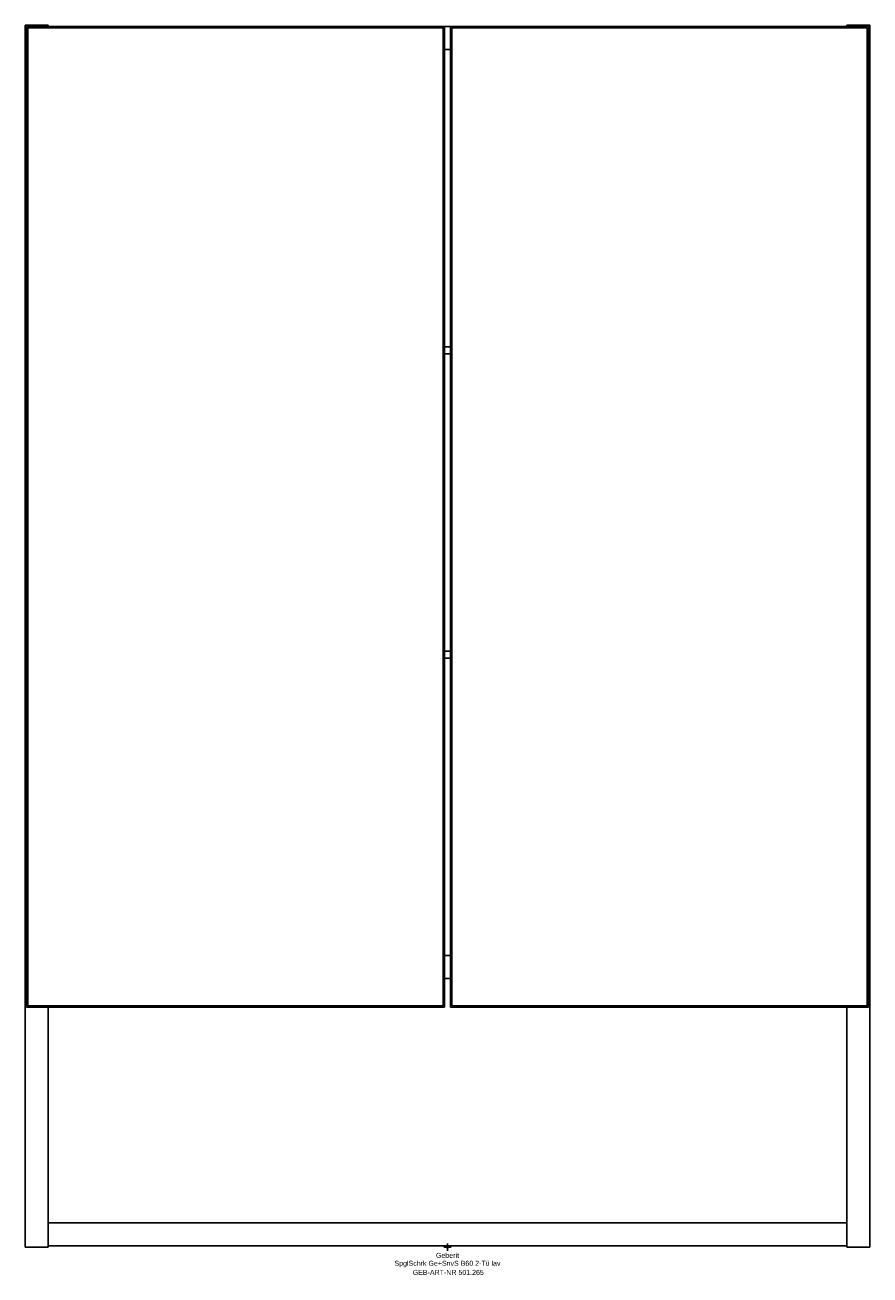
# Model space of a CAD drawing. Header units: millimetres. Extents: x -294 to 294, y -19 to 851.
import ezdxf
from ezdxf.enums import TextEntityAlignment as Align

# ---------------------------------------------------------------- set-up
doc = ezdxf.new("R2010")
doc.units = ezdxf.units.MM
doc.layers.get('0').update_dxf_attribs({"linetype": 'CONTINUOUS'})
for name, color, linetype, lineweight in [('Arbeitspunkt(DIN)', 7, 'CONTINUOUS', 25), ('GEB-ART-NR', 1, 'CONTINUOUS', 18), ('GEB-BEZUG', 2, 'CONTINUOUS', 25), ('GEB-TEXT', 5, 'CONTINUOUS', 18)]:
    doc.layers.add(name, color=color, linetype=linetype, lineweight=lineweight)
doc.layers.add('GEB-KONTUR-A', color=5, linetype='CONTINUOUS')
doc.styles.get("Standard").update_dxf_attribs({"font": 'arial.ttf'})

# ---------------------------------------------------------------- blocks, each defined once
blk = doc.blocks.new('Einfügepunkt')
at = {"layer": 'GEB-BEZUG'}
for p, q in [((-0.71, -0.71), (0.71, 0.71)), ((-0.71, 0.71), (0.71, -0.71))]:
    blk.add_line(p, q, dxfattribs=at)

msp = doc.modelspace()

# ---------------------------------------------------------------- linework, layer by layer
at = {"layer": 'Arbeitspunkt(DIN)', "ltscale": 25}
for q in [(-2.5, 0), (0, 2.5), (0, -2.5), (2.5, 0)]:
    msp.add_line((0, 0), q, dxfattribs=at)
at = {"layer": 'GEB-KONTUR-A', "ltscale": 25}
for p, q in [((-278, 851), (-294, 851)), ((-294, 851), (-294, 0)), ((-293, 850), (-2, 850)), ((-293, 167), (-293, 850)), ((-3, 849), (-292, 849)), ((-292, 849), (-292, 168)), ((-278, 850), (-278, 851)), ((-3, 168), (-3, 849)), ((-2, 850), (2, 850)), ((-2, 167), (-2, 850)), ((2, 850), (2, 167)), ((2, 850), (293, 850)), ((292, 849), (3, 849)), ((3, 849), (3, 168)), ((278, 851), (278, 850)), ((294, 851), (278, 851)), ((292, 168), (292, 849)), ((293, 850), (293, 167)), ((294, 0), (294, 851)), ((-2, 834), (2, 834)), ((-2, 627), (2, 627)), ((-2, 622), (2, 622)), ((-2, 415), (2, 415)), ((-2, 410), (2, 410)), ((-2, 203), (2, 203)), ((-2, 187), (2, 187)), ((-293, 167), (-2, 167)), ((-292, 168), (-3, 168)), ((-278, 0), (-278, 167)), ((2, 167), (293, 167)), ((3, 168), (292, 168)), ((278, 167), (278, 0)), ((-278, 17), (278, 17)), ((-294, 0), (-278, 0)), ((-278, 1), (278, 1)), ((278, 0), (294, 0))]:
    msp.add_line(p, q, dxfattribs=at)

# ---------------------------------------------------------------- block references
at = {"ltscale": 25}
msp.add_blockref('Einfügepunkt', (0, 0), dxfattribs=at)

# ---------------------------------------------------------------- texts
at = {"layer": 'GEB-ART-NR'}
msp.add_text('GEB-ART-NR 501.265', height=3.5, dxfattribs=at).set_placement((0.55, -19.34), align=Align.CENTER)
at = {"layer": 'GEB-TEXT'}
for s, p in [('Geberit', (0, -7.5)), ('SpglSchrk Ge+SnvS B60 2-Tü lav', (0, -13))]:
    msp.add_text(s, height=3.5, dxfattribs=at).set_placement(p, align=Align.CENTER)

doc.saveas('drawing.dxf')
